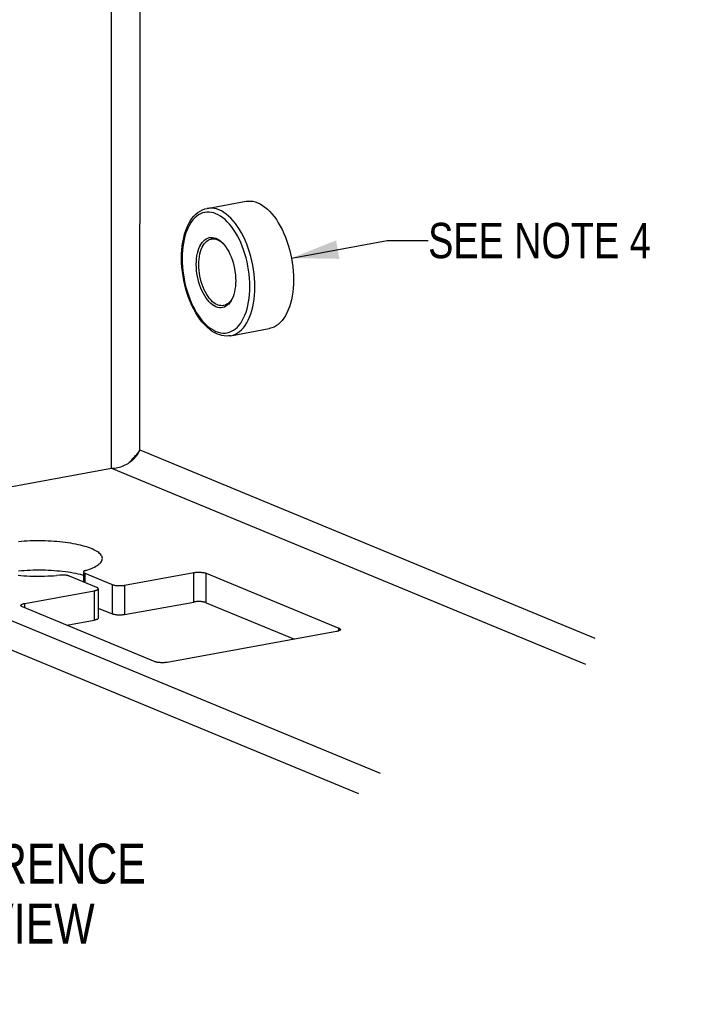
# Model space of a CAD drawing. Header units: inches. Extents: x 0 to 85, y 0 to 55.
# Tile 7 of 15: x 31.6 to 38.7, y 35.9 to 46.3. Entities that reach past the tile are written whole.
import ezdxf

# ---------------------------------------------------------------- set-up
doc = ezdxf.new("R2010")
doc.units = ezdxf.units.IN
doc.header["$LTSCALE"] = 4.675
doc.header["$MEASUREMENT"] = 0
doc.layers.get('0').update_dxf_attribs({"linetype": 'CONTINUOUS'})
doc.layers.add('DIMENSIONS', color=7, linetype='CONTINUOUS')
doc.styles.get("Standard").update_dxf_attribs({"font": 'txt', "width": 0.8})
doc.dimstyles.get("Standard").update_dxf_attribs({"dimtxt": 0.425, "dimasz": 0.5, "dimexe": 0.09, "dimexo": 0.07, "dimgap": 0.09, "dimtad": 0, "dimtih": 1, "dimtoh": 1, "dimzin": 4, "dimdsep": 46, "dimtxsty": 'Standard', "dimblk": '_FILLED', "dimblk1": '_FILLED', "dimblk2": '_FILLED', "dimcen": 0.09, "dimadec": 0, "dimazin": 0, "dimtp": 0.01, "dimtm": 0.01, "dimtfac": 1, "dimtofl": 0, "dimtmove": 0, "dimatfit": 3, "dimldrblk": '_FILLED', "dimfxl": 0, "dimtolj": 1, "dimtzin": 4, "dimarcsym": 0})

# ---------------------------------------------------------------- blocks, each defined once
blk = doc.blocks.new('_FILLED')
at = {"color": 0, "linetype": 'ByBlock'}
blk.add_solid([(0, 0), (-1, 0.2), (-1, -0.2)], dxfattribs=at)

msp = doc.modelspace()

# ---------------------------------------------------------------- linework, layer by layer
at = {"color": 7, "linetype": 'Continuous'}
for p, q in [((32.606, 41.556), (32.608, 50.713)), ((32.909, 41.75), (32.911, 50.587)), ((33.624, 44.316), (34.035, 44.391)), ((34.035, 44.391), (34.056, 44.394)), ((34.056, 44.394), (34.081, 44.394)), ((34.081, 44.394), (34.107, 44.391)), ((34.107, 44.391), (34.133, 44.385)), ((34.133, 44.385), (34.159, 44.376)), ((34.159, 44.376), (34.185, 44.364)), ((34.185, 44.364), (34.211, 44.348)), ((34.211, 44.348), (34.236, 44.33)), ((33.481, 44.232), (33.503, 44.254)), ((33.503, 44.254), (33.525, 44.272)), ((33.53, 44.246), (33.51, 44.231)), ((33.525, 44.272), (33.549, 44.288)), ((33.552, 44.258), (33.53, 44.246)), ((33.549, 44.288), (33.573, 44.301)), ((33.574, 44.267), (33.552, 44.258)), ((33.573, 44.301), (33.599, 44.31)), ((33.597, 44.273), (33.574, 44.267)), ((33.62, 44.276), (33.597, 44.273)), ((33.599, 44.31), (33.624, 44.316)), ((33.644, 44.276), (33.62, 44.276)), ((33.646, 44.319), (33.624, 44.316)), ((33.668, 44.274), (33.644, 44.276)), ((33.671, 44.319), (33.646, 44.319)), ((33.692, 44.268), (33.668, 44.274)), ((33.697, 44.316), (33.671, 44.319)), ((33.716, 44.259), (33.692, 44.268)), ((33.722, 44.31), (33.697, 44.316)), ((33.741, 44.248), (33.716, 44.259)), ((33.748, 44.301), (33.722, 44.31)), ((33.765, 44.234), (33.741, 44.248)), ((33.773, 44.289), (33.748, 44.301)), ((33.799, 44.274), (33.773, 44.289)), ((33.824, 44.256), (33.799, 44.274)), ((33.849, 44.235), (33.824, 44.256)), ((34.236, 44.33), (34.262, 44.309)), ((34.262, 44.309), (34.286, 44.285)), ((34.286, 44.285), (34.31, 44.259)), ((34.31, 44.259), (34.334, 44.23)), ((33.409, 44.115), (33.425, 44.148)), ((33.438, 44.145), (33.423, 44.117)), ((33.425, 44.148), (33.442, 44.179)), ((33.454, 44.17), (33.438, 44.145)), ((33.442, 44.179), (33.461, 44.207)), ((33.471, 44.193), (33.454, 44.17)), ((33.461, 44.207), (33.481, 44.232)), ((33.49, 44.214), (33.471, 44.193)), ((33.51, 44.231), (33.49, 44.214)), ((33.789, 44.217), (33.765, 44.234)), ((33.812, 44.197), (33.789, 44.217)), ((33.836, 44.174), (33.812, 44.197)), ((33.859, 44.149), (33.836, 44.174)), ((33.874, 44.211), (33.849, 44.235)), ((33.881, 44.122), (33.859, 44.149)), ((33.898, 44.185), (33.874, 44.211)), ((33.922, 44.156), (33.898, 44.185)), ((33.945, 44.124), (33.922, 44.156)), ((34.334, 44.23), (34.357, 44.198)), ((34.357, 44.198), (34.378, 44.164)), ((34.378, 44.164), (34.399, 44.128)), ((33.373, 44.003), (33.383, 44.042)), ((33.383, 44.042), (33.396, 44.08)), ((33.397, 44.055), (33.387, 44.02)), ((33.396, 44.08), (33.409, 44.115)), ((33.409, 44.087), (33.397, 44.055)), ((33.423, 44.117), (33.409, 44.087)), ((33.903, 44.092), (33.881, 44.122)), ((33.923, 44.06), (33.903, 44.092)), ((33.943, 44.026), (33.923, 44.06)), ((33.966, 44.09), (33.945, 44.124)), ((33.987, 44.055), (33.966, 44.09)), ((34.007, 44.017), (33.987, 44.055)), ((34.399, 44.128), (34.419, 44.091)), ((34.419, 44.091), (34.437, 44.051)), ((34.437, 44.051), (34.454, 44.01)), ((33.358, 43.92), (33.365, 43.962)), ((33.37, 43.947), (33.364, 43.907)), ((33.365, 43.962), (33.373, 44.003)), ((33.377, 43.984), (33.37, 43.947)), ((33.387, 44.02), (33.377, 43.984)), ((33.545, 43.914), (33.556, 43.934)), ((33.556, 43.934), (33.568, 43.953)), ((33.568, 43.953), (33.582, 43.968)), ((33.58, 43.922), (33.591, 43.94)), ((33.582, 43.968), (33.596, 43.982)), ((33.591, 43.94), (33.604, 43.955)), ((33.596, 43.982), (33.612, 43.992)), ((33.604, 43.955), (33.618, 43.967)), ((33.612, 43.992), (33.628, 44)), ((33.618, 43.967), (33.633, 43.978)), ((33.628, 44), (33.645, 44.006)), ((33.633, 43.978), (33.648, 43.985)), ((33.645, 44.006), (33.662, 44.008)), ((33.648, 43.985), (33.664, 43.99)), ((33.662, 44.008), (33.68, 44.007)), ((33.664, 43.99), (33.667, 43.991)), ((33.667, 43.991), (33.681, 43.992)), ((33.68, 44.007), (33.698, 44.004)), ((33.681, 43.992), (33.697, 43.992)), ((33.697, 43.992), (33.715, 43.989)), ((33.698, 44.004), (33.716, 43.998)), ((33.715, 43.989), (33.732, 43.983)), ((33.716, 43.998), (33.735, 43.989)), ((33.732, 43.983), (33.749, 43.974)), ((33.735, 43.989), (33.753, 43.977)), ((33.749, 43.974), (33.767, 43.963)), ((33.753, 43.977), (33.771, 43.963)), ((33.767, 43.963), (33.783, 43.95)), ((33.771, 43.963), (33.788, 43.946)), ((33.783, 43.95), (33.794, 43.94)), ((33.788, 43.946), (33.805, 43.927)), ((33.805, 43.927), (33.821, 43.906)), ((33.961, 43.991), (33.943, 44.026)), ((33.979, 43.953), (33.961, 43.991)), ((33.995, 43.914), (33.979, 43.953)), ((34.025, 43.977), (34.007, 44.017)), ((34.042, 43.936), (34.025, 43.977)), ((34.058, 43.894), (34.042, 43.936)), ((34.454, 44.01), (34.47, 43.968)), ((34.47, 43.968), (34.484, 43.924)), ((34.484, 43.924), (34.497, 43.879)), ((33.35, 43.785), (33.351, 43.831)), ((33.351, 43.831), (33.354, 43.876)), ((33.354, 43.876), (33.358, 43.92)), ((33.36, 43.867), (33.357, 43.826)), ((33.357, 43.826), (33.357, 43.783)), ((33.364, 43.907), (33.36, 43.867)), ((33.514, 43.812), (33.52, 43.84)), ((33.52, 43.84), (33.527, 43.866)), ((33.527, 43.866), (33.535, 43.891)), ((33.535, 43.891), (33.545, 43.914)), ((33.54, 43.806), (33.545, 43.833)), ((33.545, 43.833), (33.552, 43.858)), ((33.552, 43.858), (33.56, 43.881)), ((33.56, 43.881), (33.569, 43.903)), ((33.569, 43.903), (33.58, 43.922)), ((33.821, 43.906), (33.836, 43.882)), ((33.836, 43.882), (33.851, 43.857)), ((33.851, 43.857), (33.864, 43.83)), ((33.864, 43.83), (33.877, 43.802)), ((34.01, 43.874), (33.995, 43.914)), ((34.024, 43.833), (34.01, 43.874)), ((34.036, 43.79), (34.024, 43.833)), ((34.072, 43.85), (34.058, 43.894)), ((34.085, 43.805), (34.072, 43.85)), ((34.497, 43.879), (34.508, 43.834)), ((34.508, 43.834), (34.517, 43.788)), ((33.351, 43.739), (33.35, 43.785)), ((33.354, 43.692), (33.351, 43.739)), ((33.357, 43.783), (33.357, 43.74)), ((33.357, 43.74), (33.36, 43.696)), ((33.507, 43.721), (33.508, 43.752)), ((33.508, 43.689), (33.507, 43.721)), ((33.508, 43.752), (33.51, 43.783)), ((33.51, 43.783), (33.514, 43.812)), ((33.533, 43.719), (33.534, 43.749)), ((33.534, 43.689), (33.533, 43.719)), ((33.534, 43.749), (33.536, 43.778)), ((33.536, 43.778), (33.54, 43.806)), ((33.877, 43.802), (33.888, 43.772)), ((33.888, 43.772), (33.898, 43.741)), ((33.898, 43.741), (33.906, 43.709)), ((34.046, 43.747), (34.036, 43.79)), ((34.055, 43.704), (34.046, 43.747)), ((34.096, 43.76), (34.085, 43.805)), ((34.106, 43.714), (34.096, 43.76)), ((34.517, 43.788), (34.525, 43.742)), ((34.525, 43.742), (34.531, 43.695)), ((33.359, 43.645), (33.354, 43.692)), ((33.366, 43.598), (33.359, 43.645)), ((33.36, 43.696), (33.364, 43.653)), ((33.364, 43.653), (33.37, 43.609)), ((33.51, 43.656), (33.508, 43.689)), ((33.514, 43.624), (33.51, 43.656)), ((33.52, 43.591), (33.514, 43.624)), ((33.536, 43.658), (33.534, 43.689)), ((33.54, 43.627), (33.536, 43.658)), ((33.545, 43.596), (33.54, 43.627)), ((33.906, 43.709), (33.913, 43.677)), ((33.913, 43.677), (33.918, 43.645)), ((33.918, 43.645), (33.922, 43.612)), ((33.922, 43.612), (33.925, 43.58)), ((34.063, 43.66), (34.055, 43.704)), ((34.069, 43.616), (34.063, 43.66)), ((34.073, 43.572), (34.069, 43.616)), ((34.114, 43.667), (34.106, 43.714)), ((34.12, 43.621), (34.114, 43.667)), ((34.125, 43.574), (34.12, 43.621)), ((34.531, 43.695), (34.536, 43.649)), ((34.536, 43.649), (34.538, 43.603)), ((33.374, 43.551), (33.366, 43.598)), ((33.37, 43.609), (33.377, 43.565)), ((33.384, 43.504), (33.374, 43.551)), ((33.377, 43.565), (33.386, 43.521)), ((33.386, 43.521), (33.397, 43.478)), ((33.527, 43.559), (33.52, 43.591)), ((33.535, 43.528), (33.527, 43.559)), ((33.545, 43.497), (33.535, 43.528)), ((33.552, 43.566), (33.545, 43.596)), ((33.56, 43.536), (33.552, 43.566)), ((33.569, 43.506), (33.56, 43.536)), ((33.58, 43.478), (33.569, 43.506)), ((33.925, 43.516), (33.922, 43.486)), ((33.925, 43.58), (33.926, 43.548)), ((33.926, 43.548), (33.925, 43.516)), ((34.075, 43.529), (34.073, 43.572)), ((34.076, 43.485), (34.075, 43.529)), ((34.127, 43.528), (34.125, 43.574)), ((34.128, 43.483), (34.127, 43.528)), ((34.538, 43.513), (34.536, 43.469)), ((34.538, 43.603), (34.539, 43.558)), ((34.539, 43.558), (34.538, 43.513)), ((33.396, 43.458), (33.384, 43.504)), ((33.41, 43.413), (33.396, 43.458)), ((33.397, 43.478), (33.409, 43.436)), ((33.409, 43.436), (33.423, 43.395)), ((33.425, 43.369), (33.41, 43.413)), ((33.556, 43.467), (33.545, 43.497)), ((33.568, 43.438), (33.556, 43.467)), ((33.582, 43.411), (33.568, 43.438)), ((33.591, 43.451), (33.58, 43.478)), ((33.596, 43.386), (33.582, 43.411)), ((33.604, 43.425), (33.591, 43.451)), ((33.618, 43.401), (33.604, 43.425)), ((33.632, 43.379), (33.618, 43.401)), ((33.906, 43.402), (33.898, 43.378)), ((33.913, 43.429), (33.906, 43.402)), ((33.918, 43.457), (33.913, 43.429)), ((33.922, 43.486), (33.918, 43.457)), ((34.069, 43.361), (34.073, 43.402)), ((34.073, 43.402), (34.075, 43.443)), ((34.075, 43.443), (34.076, 43.485)), ((34.125, 43.394), (34.127, 43.438)), ((34.127, 43.438), (34.128, 43.483)), ((34.531, 43.426), (34.525, 43.385)), ((34.536, 43.469), (34.531, 43.426)), ((33.423, 43.395), (33.438, 43.354)), ((33.442, 43.327), (33.425, 43.369)), ((33.438, 43.354), (33.454, 43.316)), ((33.46, 43.285), (33.442, 43.327)), ((33.454, 43.316), (33.471, 43.278)), ((33.612, 43.363), (33.596, 43.386)), ((33.628, 43.341), (33.612, 43.363)), ((33.645, 43.322), (33.628, 43.341)), ((33.648, 43.359), (33.632, 43.379)), ((33.662, 43.306), (33.645, 43.322)), ((33.664, 43.341), (33.648, 43.359)), ((33.68, 43.291), (33.662, 43.306)), ((33.68, 43.325), (33.664, 43.341)), ((33.697, 43.311), (33.68, 43.325)), ((33.715, 43.3), (33.697, 43.311)), ((33.732, 43.292), (33.715, 43.3)), ((33.831, 43.297), (33.816, 43.289)), ((33.846, 43.307), (33.831, 43.297)), ((33.851, 43.3), (33.836, 43.287)), ((33.86, 43.32), (33.846, 43.307)), ((33.864, 43.316), (33.851, 43.3)), ((33.873, 43.335), (33.86, 43.32)), ((33.877, 43.334), (33.864, 43.316)), ((33.884, 43.352), (33.873, 43.335)), ((33.888, 43.355), (33.877, 43.334)), ((33.895, 43.372), (33.884, 43.352)), ((33.894, 43.368), (33.888, 43.355)), ((33.898, 43.378), (33.894, 43.368)), ((33.897, 43.377), (33.895, 43.372)), ((34.055, 43.284), (34.063, 43.322)), ((34.063, 43.322), (34.069, 43.361)), ((34.106, 43.27), (34.114, 43.31)), ((34.114, 43.31), (34.12, 43.351)), ((34.12, 43.351), (34.125, 43.394)), ((34.508, 43.307), (34.497, 43.271)), ((34.517, 43.345), (34.508, 43.307)), ((34.525, 43.385), (34.517, 43.345)), ((33.48, 43.246), (33.46, 43.285)), ((33.471, 43.278), (33.49, 43.242)), ((33.501, 43.208), (33.48, 43.246)), ((33.49, 43.242), (33.509, 43.208)), ((33.523, 43.172), (33.501, 43.208)), ((33.509, 43.208), (33.53, 43.177)), ((33.698, 43.28), (33.68, 43.291)), ((33.716, 43.271), (33.698, 43.28)), ((33.735, 43.265), (33.716, 43.271)), ((33.749, 43.286), (33.732, 43.292)), ((33.753, 43.261), (33.735, 43.265)), ((33.766, 43.283), (33.749, 43.286)), ((33.77, 43.261), (33.753, 43.261)), ((33.783, 43.282), (33.766, 43.283)), ((33.788, 43.263), (33.77, 43.261)), ((33.796, 43.284), (33.783, 43.282)), ((33.805, 43.268), (33.788, 43.263)), ((33.8, 43.284), (33.796, 43.284)), ((33.816, 43.289), (33.8, 43.284)), ((33.821, 43.276), (33.805, 43.268)), ((33.836, 43.287), (33.821, 43.276)), ((34.023, 43.182), (34.036, 43.214)), ((34.036, 43.214), (34.046, 43.248)), ((34.046, 43.248), (34.055, 43.284)), ((34.072, 43.161), (34.085, 43.196)), ((34.085, 43.196), (34.096, 43.232)), ((34.096, 43.232), (34.106, 43.27)), ((34.47, 43.205), (34.454, 43.176)), ((34.484, 43.237), (34.47, 43.205)), ((34.497, 43.271), (34.484, 43.237)), ((33.546, 43.138), (33.523, 43.172)), ((33.53, 43.177), (33.552, 43.147)), ((33.571, 43.107), (33.546, 43.138)), ((33.552, 43.147), (33.574, 43.119)), ((33.596, 43.079), (33.571, 43.107)), ((33.574, 43.119), (33.597, 43.094)), ((33.597, 43.094), (33.62, 43.072)), ((33.961, 43.075), (33.979, 43.098)), ((33.979, 43.098), (33.995, 43.124)), ((33.995, 43.124), (34.01, 43.152)), ((34.01, 43.152), (34.023, 43.182)), ((34.025, 43.073), (34.042, 43.1)), ((34.042, 43.1), (34.058, 43.13)), ((34.058, 43.13), (34.072, 43.161)), ((34.399, 43.103), (34.378, 43.084)), ((34.418, 43.124), (34.399, 43.103)), ((34.437, 43.149), (34.418, 43.124)), ((34.454, 43.176), (34.437, 43.149)), ((33.623, 43.053), (33.596, 43.079)), ((33.62, 43.072), (33.644, 43.052)), ((33.65, 43.03), (33.623, 43.053)), ((33.644, 43.052), (33.668, 43.035)), ((33.677, 43.01), (33.65, 43.03)), ((33.668, 43.035), (33.692, 43.021)), ((33.705, 42.994), (33.677, 43.01)), ((33.692, 43.021), (33.716, 43.009)), ((33.733, 42.98), (33.705, 42.994)), ((33.716, 43.009), (33.74, 43.001)), ((33.74, 43.001), (33.764, 42.995)), ((33.764, 42.995), (33.788, 42.992)), ((33.788, 42.992), (33.812, 42.992)), ((33.812, 42.992), (33.836, 42.995)), ((33.836, 42.995), (33.859, 43.001)), ((33.859, 43.001), (33.881, 43.011)), ((33.871, 42.964), (34.282, 43.039)), ((33.881, 43.011), (33.902, 43.023)), ((33.902, 43.023), (33.923, 43.037)), ((33.922, 42.98), (33.944, 42.993)), ((33.923, 43.037), (33.943, 43.055)), ((33.943, 43.055), (33.961, 43.075)), ((33.944, 42.993), (33.966, 43.009)), ((33.966, 43.009), (33.987, 43.027)), ((33.987, 43.027), (34.007, 43.049)), ((34.007, 43.049), (34.025, 43.073)), ((34.286, 43.039), (34.282, 43.039)), ((34.31, 43.046), (34.286, 43.039)), ((34.334, 43.056), (34.31, 43.046)), ((34.356, 43.068), (34.334, 43.056)), ((34.378, 43.084), (34.356, 43.068)), ((33.757, 42.972), (33.733, 42.98)), ((33.78, 42.966), (33.757, 42.972)), ((33.803, 42.962), (33.78, 42.966)), ((33.826, 42.96), (33.803, 42.962)), ((33.849, 42.961), (33.826, 42.96)), ((33.871, 42.964), (33.849, 42.961)), ((33.871, 42.964), (33.874, 42.964)), ((33.874, 42.964), (33.898, 42.971)), ((33.898, 42.971), (33.922, 42.98)), ((32.888, 41.72), (32.896, 41.73)), ((32.896, 41.73), (32.903, 41.74)), ((32.898, 41.726), (32.904, 41.738)), ((32.903, 41.74), (32.909, 41.75)), ((32.904, 41.738), (32.909, 41.75)), ((32.909, 41.75), (37.739, 39.752)), ((32.791, 41.613), (32.814, 41.637)), ((32.792, 41.614), (32.802, 41.623)), ((32.796, 41.616), (32.809, 41.626)), ((32.802, 41.623), (32.815, 41.634)), ((32.809, 41.626), (32.821, 41.636)), ((32.814, 41.637), (32.825, 41.648)), ((32.815, 41.634), (32.828, 41.645)), ((32.821, 41.636), (32.833, 41.646)), ((32.825, 41.648), (32.835, 41.659)), ((32.828, 41.645), (32.842, 41.655)), ((32.833, 41.646), (32.845, 41.657)), ((32.835, 41.659), (32.844, 41.669)), ((32.844, 41.669), (32.854, 41.68)), ((32.845, 41.657), (32.855, 41.668)), ((32.854, 41.68), (32.863, 41.69)), ((32.855, 41.668), (32.865, 41.679)), ((32.863, 41.69), (32.872, 41.7)), ((32.865, 41.679), (32.875, 41.691)), ((32.872, 41.7), (32.88, 41.711)), ((32.875, 41.691), (32.883, 41.703)), ((32.88, 41.711), (32.888, 41.72)), ((32.883, 41.703), (32.891, 41.714)), ((32.891, 41.714), (32.898, 41.726)), ((29.233, 40.941), (32.606, 41.556)), ((32.606, 41.556), (32.623, 41.557)), ((32.606, 41.556), (37.639, 39.474)), ((32.623, 41.557), (32.64, 41.558)), ((32.64, 41.558), (32.657, 41.561)), ((32.657, 41.561), (32.674, 41.564)), ((32.674, 41.564), (32.69, 41.568)), ((32.69, 41.568), (32.706, 41.572)), ((32.706, 41.572), (32.722, 41.578)), ((32.722, 41.578), (32.738, 41.584)), ((32.738, 41.584), (32.753, 41.591)), ((32.753, 41.591), (32.768, 41.599)), ((32.768, 41.599), (32.782, 41.607)), ((32.782, 41.607), (32.796, 41.616)), ((29.207, 40.905), (35.458, 38.319)), ((31.651, 40.779), (31.62, 40.776)), ((31.681, 40.781), (31.651, 40.779)), ((31.713, 40.783), (31.681, 40.781)), ((31.744, 40.784), (31.713, 40.783)), ((31.776, 40.785), (31.744, 40.784)), ((31.808, 40.785), (31.776, 40.785)), ((31.84, 40.785), (31.808, 40.785)), ((31.872, 40.785), (31.84, 40.785)), ((31.903, 40.784), (31.872, 40.785)), ((31.935, 40.783), (31.903, 40.784)), ((31.966, 40.781), (31.935, 40.783)), ((31.997, 40.779), (31.966, 40.781)), ((32.028, 40.777), (31.997, 40.779)), ((32.058, 40.774), (32.028, 40.777)), ((32.088, 40.771), (32.058, 40.774)), ((32.117, 40.767), (32.088, 40.771)), ((32.146, 40.763), (32.117, 40.767)), ((32.174, 40.759), (32.146, 40.763)), ((32.201, 40.754), (32.174, 40.759)), ((32.227, 40.75), (32.201, 40.754)), ((32.252, 40.744), (32.227, 40.75)), ((32.277, 40.739), (32.252, 40.744)), ((32.3, 40.733), (32.277, 40.739)), ((32.323, 40.726), (32.3, 40.733)), ((32.344, 40.72), (32.323, 40.726)), ((32.364, 40.713), (32.344, 40.72)), ((32.383, 40.706), (32.364, 40.713)), ((32.401, 40.699), (32.383, 40.706)), ((32.418, 40.691), (32.401, 40.699)), ((32.433, 40.684), (32.418, 40.691)), ((32.447, 40.676), (32.433, 40.684)), ((32.46, 40.668), (32.447, 40.676)), ((32.471, 40.66), (32.46, 40.668)), ((32.481, 40.651), (32.471, 40.66)), ((32.489, 40.643), (32.481, 40.651)), ((32.496, 40.634), (32.489, 40.643)), ((32.502, 40.626), (32.496, 40.634)), ((32.506, 40.617), (32.502, 40.626)), ((32.504, 40.573), (32.508, 40.582)), ((32.509, 40.608), (32.506, 40.617)), ((32.508, 40.582), (32.509, 40.591)), ((32.51, 40.599), (32.509, 40.608)), ((32.509, 40.591), (32.51, 40.597)), ((32.51, 40.597), (32.51, 40.599)), ((32.334, 40.471), (32.354, 40.478)), ((32.354, 40.478), (32.374, 40.485)), ((32.374, 40.485), (32.393, 40.492)), ((32.393, 40.492), (32.41, 40.499)), ((32.41, 40.499), (32.426, 40.507)), ((32.426, 40.507), (32.44, 40.515)), ((32.44, 40.515), (32.454, 40.523)), ((32.454, 40.523), (32.466, 40.531)), ((32.466, 40.531), (32.476, 40.539)), ((32.476, 40.539), (32.485, 40.548)), ((32.485, 40.548), (32.493, 40.556)), ((32.493, 40.556), (32.499, 40.565)), ((32.499, 40.565), (32.504, 40.573)), ((31.614, 40.419), (31.644, 40.416)), ((31.644, 40.416), (31.675, 40.414)), ((31.675, 40.414), (31.706, 40.412)), ((31.706, 40.412), (31.738, 40.411)), ((31.738, 40.411), (31.77, 40.41)), ((31.77, 40.41), (31.801, 40.41)), ((31.801, 40.41), (31.833, 40.41)), ((31.833, 40.41), (31.865, 40.41)), ((31.865, 40.41), (31.897, 40.411)), ((31.897, 40.411), (31.929, 40.412)), ((31.929, 40.412), (31.96, 40.413)), ((31.96, 40.413), (31.991, 40.415)), ((31.991, 40.415), (32.022, 40.417)), ((32.059, 40.421), (32.022, 40.417)), ((32.065, 40.421), (32.059, 40.421)), ((32.072, 40.421), (32.065, 40.421)), ((32.079, 40.421), (32.072, 40.421)), ((32.086, 40.421), (32.079, 40.421)), ((32.093, 40.421), (32.086, 40.421)), ((32.1, 40.421), (32.093, 40.421)), ((32.106, 40.421), (32.1, 40.421)), ((32.113, 40.42), (32.106, 40.421)), ((32.119, 40.419), (32.113, 40.42)), ((32.126, 40.419), (32.119, 40.419)), ((32.132, 40.418), (32.126, 40.419)), ((32.137, 40.417), (32.132, 40.418)), ((32.143, 40.416), (32.137, 40.417)), ((32.148, 40.414), (32.143, 40.416)), ((32.153, 40.413), (32.148, 40.414)), ((32.157, 40.411), (32.153, 40.413)), ((32.161, 40.41), (32.157, 40.411)), ((32.45, 40.29), (32.161, 40.41)), ((32.31, 40.456), (32.309, 40.454)), ((32.309, 40.454), (32.309, 40.349)), ((32.309, 40.454), (32.31, 40.452)), ((32.311, 40.458), (32.31, 40.456)), ((32.31, 40.452), (32.31, 40.45)), ((32.31, 40.45), (32.312, 40.449)), ((32.312, 40.46), (32.311, 40.458)), ((32.314, 40.462), (32.312, 40.46)), ((32.312, 40.449), (32.313, 40.447)), ((32.313, 40.447), (32.316, 40.445)), ((32.316, 40.463), (32.314, 40.462)), ((32.318, 40.465), (32.316, 40.463)), ((32.316, 40.445), (32.318, 40.443)), ((32.322, 40.467), (32.318, 40.465)), ((32.318, 40.443), (32.322, 40.441)), ((32.325, 40.468), (32.322, 40.467)), ((32.322, 40.441), (32.325, 40.44)), ((32.329, 40.47), (32.325, 40.468)), ((32.325, 40.44), (32.325, 40.342)), ((32.325, 40.44), (32.614, 40.32)), ((32.334, 40.471), (32.329, 40.47)), ((32.744, 40.313), (33.482, 40.448)), ((33.482, 40.448), (33.488, 40.449)), ((33.482, 40.135), (33.482, 40.448)), ((33.488, 40.449), (33.495, 40.45)), ((33.495, 40.45), (33.501, 40.451)), ((33.501, 40.451), (33.508, 40.451)), ((33.508, 40.451), (33.516, 40.452)), ((33.516, 40.452), (33.523, 40.452)), ((33.523, 40.452), (33.53, 40.452)), ((33.53, 40.452), (33.538, 40.452)), ((33.538, 40.452), (33.545, 40.452)), ((33.545, 40.452), (33.552, 40.452)), ((33.552, 40.452), (33.559, 40.451)), ((33.559, 40.451), (33.566, 40.45)), ((33.566, 40.45), (33.573, 40.45)), ((33.573, 40.45), (33.58, 40.449)), ((33.58, 40.449), (33.586, 40.448)), ((33.586, 40.448), (33.592, 40.447)), ((33.592, 40.447), (33.597, 40.445)), ((33.597, 40.445), (33.603, 40.444)), ((33.603, 40.444), (33.607, 40.442)), ((33.607, 40.442), (33.612, 40.441)), ((33.612, 40.128), (33.612, 40.441)), ((33.612, 40.441), (35.021, 39.857)), ((32.454, 40.289), (32.45, 40.29)), ((32.45, 40.262), (32.454, 40.264)), ((32.457, 40.287), (32.454, 40.289)), ((32.454, 40.264), (32.457, 40.265)), ((32.46, 40.285), (32.457, 40.287)), ((32.457, 40.265), (32.46, 40.267)), ((32.462, 40.283), (32.46, 40.285)), ((32.46, 40.267), (32.462, 40.269)), ((32.464, 40.281), (32.462, 40.283)), ((32.462, 40.269), (32.464, 40.271)), ((32.465, 40.279), (32.464, 40.281)), ((32.464, 40.271), (32.465, 40.273)), ((32.466, 40.277), (32.465, 40.279)), ((32.465, 40.273), (32.466, 40.275)), ((32.466, 40.276), (32.466, 40.277)), ((32.466, 40.276), (32.466, 39.964)), ((32.466, 40.275), (32.466, 40.276)), ((32.614, 40.32), (32.614, 40.008)), ((32.614, 40.32), (32.618, 40.319)), ((32.618, 40.319), (32.623, 40.317)), ((32.623, 40.317), (32.628, 40.316)), ((32.628, 40.316), (32.634, 40.314)), ((32.634, 40.314), (32.64, 40.313)), ((32.64, 40.313), (32.646, 40.312)), ((32.646, 40.312), (32.653, 40.311)), ((32.653, 40.311), (32.659, 40.311)), ((32.659, 40.311), (32.666, 40.31)), ((32.666, 40.31), (32.674, 40.309)), ((32.674, 40.309), (32.681, 40.309)), ((32.681, 40.309), (32.688, 40.309)), ((32.688, 40.309), (32.695, 40.309)), ((32.695, 40.309), (32.703, 40.309)), ((32.703, 40.309), (32.71, 40.309)), ((32.71, 40.309), (32.717, 40.31)), ((32.717, 40.31), (32.724, 40.31)), ((32.724, 40.31), (32.731, 40.311)), ((32.731, 40.311), (32.738, 40.312)), ((32.738, 40.312), (32.744, 40.313)), ((32.744, 40.313), (32.744, 40.001)), ((31.686, 40.12), (32.424, 40.255)), ((32.424, 40.255), (32.43, 40.256)), ((32.424, 40.255), (32.424, 39.942)), ((32.43, 40.256), (32.435, 40.257)), ((32.435, 40.257), (32.441, 40.259)), ((32.441, 40.259), (32.445, 40.26)), ((32.445, 40.26), (32.45, 40.262)), ((31.644, 40.1), (31.645, 40.102)), ((31.644, 40.099), (31.644, 40.1)), ((31.644, 40.098), (31.644, 40.099)), ((31.645, 40.096), (31.644, 40.098)), ((31.645, 40.102), (31.646, 40.104)), ((31.646, 40.094), (31.645, 40.096)), ((31.646, 40.104), (31.648, 40.106)), ((31.648, 40.092), (31.646, 40.094)), ((31.648, 40.106), (31.65, 40.108)), ((31.65, 40.09), (31.648, 40.092)), ((31.65, 40.108), (31.653, 40.11)), ((31.653, 40.088), (31.65, 40.09)), ((31.653, 40.11), (31.656, 40.111)), ((31.656, 40.086), (31.653, 40.088)), ((31.656, 40.111), (31.66, 40.113)), ((31.66, 40.084), (31.656, 40.086)), ((31.66, 40.113), (31.664, 40.115)), ((33.069, 39.501), (31.66, 40.084)), ((31.664, 40.115), (31.669, 40.116)), ((31.669, 40.116), (31.674, 40.118)), ((31.674, 40.118), (31.68, 40.119)), ((31.68, 40.119), (31.686, 40.12)), ((31.686, 40.074), (31.686, 40.12)), ((35.021, 39.829), (35.021, 39.857)), ((35.021, 39.857), (35.025, 39.856)), ((35.025, 39.856), (35.029, 39.854)), ((35.029, 39.854), (35.031, 39.852)), ((35.031, 39.852), (35.034, 39.85)), ((35.034, 39.85), (35.035, 39.848)), ((35.035, 39.848), (35.037, 39.846)), ((35.037, 39.846), (35.037, 39.844)), ((34.995, 39.822), (33.199, 39.494)), ((35.001, 39.823), (34.995, 39.822)), ((35.007, 39.824), (35.001, 39.823)), ((35.012, 39.826), (35.007, 39.824)), ((35.017, 39.827), (35.012, 39.826)), ((35.021, 39.829), (35.017, 39.827)), ((35.025, 39.831), (35.021, 39.829)), ((35.028, 39.832), (35.025, 39.831)), ((35.031, 39.834), (35.028, 39.832)), ((35.034, 39.836), (35.031, 39.834)), ((35.035, 39.838), (35.034, 39.836)), ((35.036, 39.84), (35.035, 39.838)), ((35.037, 39.842), (35.036, 39.84)), ((35.037, 39.844), (35.037, 39.843)), ((35.037, 39.843), (35.037, 39.842)), ((33.074, 39.5), (33.069, 39.501)), ((33.079, 39.498), (33.074, 39.5)), ((33.084, 39.497), (33.079, 39.498)), ((33.089, 39.495), (33.084, 39.497)), ((33.095, 39.494), (33.089, 39.495)), ((33.102, 39.493), (33.095, 39.494)), ((33.108, 39.492), (33.102, 39.493)), ((33.115, 39.491), (33.108, 39.492)), ((33.122, 39.491), (33.115, 39.491)), ((33.129, 39.49), (33.122, 39.491)), ((33.136, 39.49), (33.129, 39.49)), ((33.144, 39.49), (33.136, 39.49)), ((33.151, 39.49), (33.144, 39.49)), ((33.158, 39.49), (33.151, 39.49)), ((33.166, 39.49), (33.158, 39.49)), ((33.173, 39.491), (33.166, 39.49)), ((33.18, 39.491), (33.173, 39.491)), ((33.187, 39.492), (33.18, 39.491)), ((33.193, 39.493), (33.187, 39.492)), ((33.199, 39.494), (33.193, 39.493))]:
    msp.add_line(p, q, dxfattribs=at)
at = {"color": 3, "linetype": 'Continuous'}
for p, q in [((31.776, 40.472), (31.744, 40.471)), ((31.808, 40.473), (31.776, 40.472)), ((31.84, 40.473), (31.808, 40.473)), ((31.872, 40.472), (31.84, 40.473)), ((31.903, 40.472), (31.872, 40.472)), ((31.65, 40.466), (31.62, 40.464)), ((31.681, 40.468), (31.65, 40.466)), ((31.713, 40.47), (31.681, 40.468)), ((31.744, 40.471), (31.713, 40.47)), ((31.935, 40.47), (31.903, 40.472)), ((31.966, 40.469), (31.935, 40.47)), ((31.997, 40.467), (31.966, 40.469)), ((32.028, 40.464), (31.997, 40.467)), ((32.058, 40.462), (32.028, 40.464)), ((32.088, 40.458), (32.058, 40.462)), ((32.117, 40.455), (32.088, 40.458)), ((32.146, 40.451), (32.117, 40.455)), ((32.173, 40.447), (32.146, 40.451)), ((32.201, 40.442), (32.173, 40.447)), ((32.227, 40.437), (32.201, 40.442)), ((32.252, 40.432), (32.227, 40.437)), ((32.277, 40.426), (32.252, 40.432)), ((32.3, 40.42), (32.277, 40.426)), ((32.309, 40.418), (32.3, 40.42)), ((32.466, 40.069), (32.614, 40.008)), ((32.744, 40.001), (33.482, 40.135)), ((33.488, 40.136), (33.482, 40.135)), ((33.495, 40.137), (33.488, 40.136)), ((33.501, 40.138), (33.495, 40.137)), ((33.508, 40.139), (33.501, 40.138)), ((33.516, 40.139), (33.508, 40.139)), ((33.523, 40.139), (33.516, 40.139)), ((33.53, 40.14), (33.523, 40.139)), ((33.538, 40.14), (33.53, 40.14)), ((33.545, 40.139), (33.538, 40.14)), ((33.552, 40.139), (33.545, 40.139)), ((33.559, 40.139), (33.552, 40.139)), ((33.566, 40.138), (33.559, 40.139)), ((33.573, 40.137), (33.566, 40.138)), ((33.58, 40.136), (33.573, 40.137)), ((33.586, 40.135), (33.58, 40.136)), ((33.592, 40.134), (33.586, 40.135)), ((33.597, 40.133), (33.592, 40.134)), ((33.603, 40.131), (33.597, 40.133)), ((33.607, 40.13), (33.603, 40.131)), ((33.612, 40.128), (33.607, 40.13)), ((33.612, 40.128), (34.549, 39.74)), ((32.45, 39.949), (32.445, 39.948)), ((32.454, 39.951), (32.45, 39.949)), ((32.457, 39.953), (32.454, 39.951)), ((32.46, 39.955), (32.457, 39.953)), ((32.462, 39.957), (32.46, 39.955)), ((32.464, 39.959), (32.462, 39.957)), ((32.465, 39.961), (32.464, 39.959)), ((32.466, 39.963), (32.465, 39.961)), ((32.466, 39.964), (32.466, 39.963)), ((32.618, 40.006), (32.614, 40.008)), ((32.623, 40.005), (32.618, 40.006)), ((32.628, 40.003), (32.623, 40.005)), ((32.634, 40.002), (32.628, 40.003)), ((32.64, 40.001), (32.634, 40.002)), ((32.646, 40), (32.64, 40.001)), ((32.653, 39.999), (32.646, 40)), ((32.659, 39.998), (32.653, 39.999)), ((32.666, 39.997), (32.659, 39.998)), ((32.673, 39.997), (32.666, 39.997)), ((32.681, 39.997), (32.673, 39.997)), ((32.688, 39.996), (32.681, 39.997)), ((32.695, 39.996), (32.688, 39.996)), ((32.703, 39.997), (32.695, 39.996)), ((32.71, 39.997), (32.703, 39.997)), ((32.717, 39.997), (32.71, 39.997)), ((32.724, 39.998), (32.717, 39.997)), ((32.731, 39.999), (32.724, 39.998)), ((32.738, 40), (32.731, 39.999)), ((32.744, 40.001), (32.738, 40)), ((32.132, 39.889), (32.424, 39.942)), ((32.43, 39.943), (32.424, 39.942)), ((32.435, 39.945), (32.43, 39.943)), ((32.441, 39.946), (32.435, 39.945)), ((32.445, 39.948), (32.441, 39.946)), ((31.109, 39.806), (35.228, 38.102))]:
    msp.add_line(p, q, dxfattribs=at)

# ---------------------------------------------------------------- texts
at = {"layer": 'DIMENSIONS', "color": 2, "linetype": 'Continuous', "line_spacing_factor": 0.9}
for s, insert, char_height, width, attachment_point in [('SEE NOTE 4', (35.969, 44.162), 0.375, 3, 1), ('CORNER REFERENCE\\PISOMETRIC VIEW', (30.521, 37.57), 0.425, 5.44, 2)]:
    msp.add_mtext(s, dxfattribs=dict(at, insert=insert, char_height=char_height, width=width, attachment_point=attachment_point))

# ---------------------------------------------------------------- leaders
at = {"layer": 'DIMENSIONS', "color": 2, "linetype": 'Continuous', "annotation_type": 0, "has_hookline": 1, "hookline_direction": 1, "text_width": 0.261}
msp.add_leader([(34.517, 43.788), (35.534, 43.974), (35.969, 43.974)], dimstyle='Standard', override={"dimtad": 0}, dxfattribs=at)

doc.saveas('drawing.dxf')
